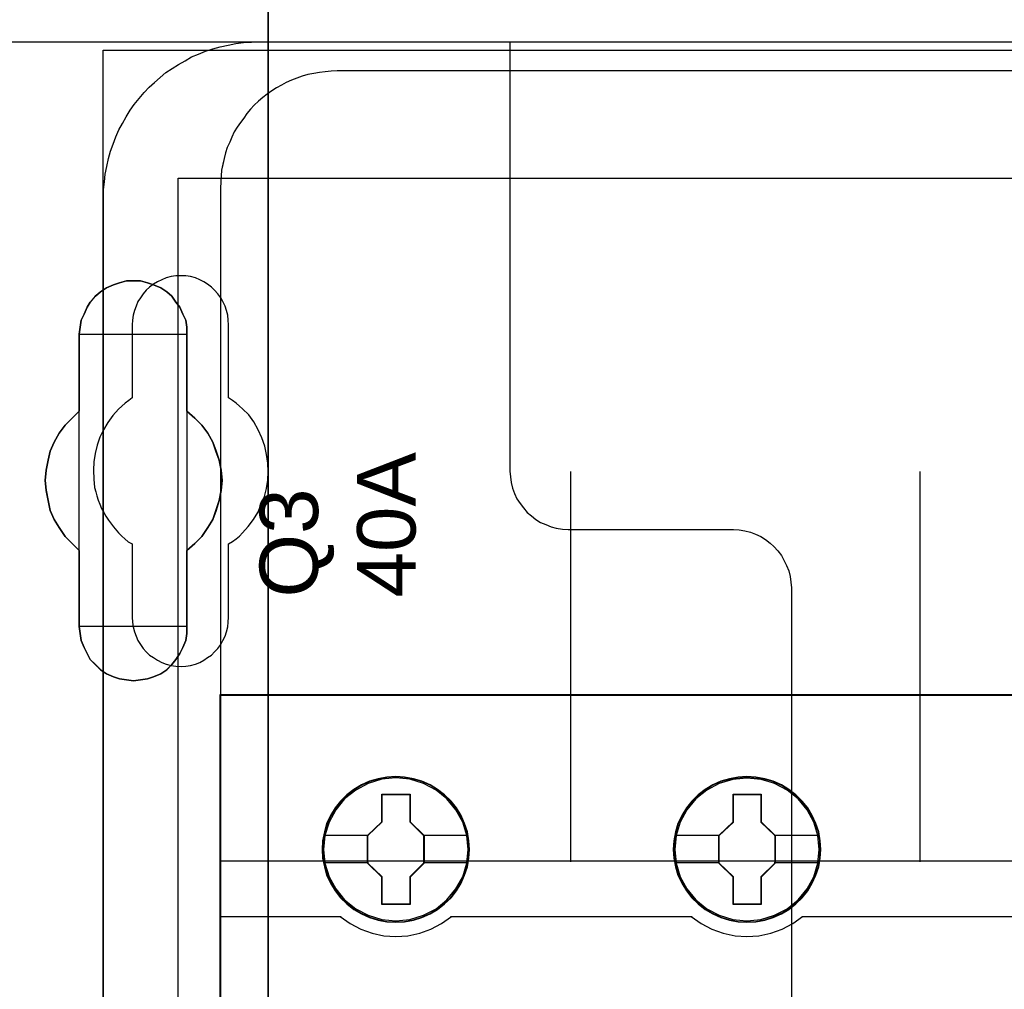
# Model space of a CAD drawing. Extents: x -558982 to 5119495, y -5290134 to 121759.
# Tile 136 of 256: x -474685 to -474180, y -20830 to -20333. Entities that reach past the tile are written whole.
import ezdxf

# ---------------------------------------------------------------- set-up
doc = ezdxf.new("R2010")
doc.units = 0
doc.header["$MEASUREMENT"] = 0
doc.layers.get('0').update_dxf_attribs({"color": 252})
for name, color, linetype in [('30', 7, 'Continuous'), ('45', 8, 'Continuous'), ('5', 7, 'Continuous'), ('50', 7, 'Continuous')]:
    doc.layers.add(name, color=color, linetype=linetype)
doc.styles.get("Standard").update_dxf_attribs({"font": 'arial.ttf', "bigfont": 'BIGFONT.SHX'})

# ---------------------------------------------------------------- blocks, each defined once
blk = doc.blocks.new('*U1072')
at = {"layer": '5', "color": 7}
for points in [[(498.624489, -298.744188), (498.624489, -173.234937), (498.624489, -148.780413), (498.624489, -78.807593), (498.624489, -73.721462), (499.243182, -73.721462), (511.823274, -73.721462), (512.441967, -73.721462), (512.441967, -78.807593), (512.441967, -78.807593), (512.441967, -386.338651)], [(512.442723, -386.341247), (512.442723, -78.807635), (512.442723, -73.721462), (511.824042, -73.721462), (511.824042, -73.721462), (499.244201, -73.721462), (498.62552, -73.721462), (498.62552, -78.807635), (498.62552, -148.781036), (498.62552, -173.235764), (498.62552, -298.746057)]]:
    blk.add_lwpolyline(points, dxfattribs=at)
for points in [[(512.440072, -386.34188), (512.440072, -78.808532), (512.440072, -386.34188)], [(504.141605, -98.126221), (503.832156, -98.331753), (503.574283, -98.537286), (503.316409, -98.845585), (503.161685, -99.1025), (503.006961, -99.462182), (502.852237, -99.770481), (502.800662, -100.130163), (502.749087, -100.489845), (502.749087, -104.446346), (502.388064, -104.806028), (502.027041, -105.16571), (501.717593, -105.576775), (501.459719, -106.039223), (501.253421, -106.501671), (501.150271, -106.96412), (501.047122, -107.477951), (500.995547, -107.991782), (501.047122, -108.505614), (501.150271, -109.019445), (501.253421, -109.533276), (501.459719, -109.995724), (501.717593, -110.40679), (502.027041, -110.869238), (502.388064, -111.22892), (502.749087, -111.588602), (502.749087, -115.49372), (502.800662, -115.853402), (502.852237, -116.213084), (503.006961, -116.572766), (503.161685, -116.881064), (503.316409, -117.189363), (503.574283, -117.446279), (503.832156, -117.703194), (504.141605, -117.908727), (504.502628, -118.062876), (504.812076, -118.165643), (505.173099, -118.217026), (505.534122, -118.268409), (505.895145, -118.217026), (506.256168, -118.165643), (506.565616, -118.062876), (506.926639, -117.908727), (507.236087, -117.703194), (507.493961, -117.446279), (507.70026, -117.189363), (507.906558, -116.881064), (508.061283, -116.572766), (508.216007, -116.213084), (508.267581, -115.853402), (508.267581, -115.49372), (508.267581, -111.588602), (508.680179, -111.22892), (509.041202, -110.869238), (509.35065, -110.40679), (509.608524, -109.995724), (509.763248, -109.533276), (509.917972, -109.019445), (510.021122, -108.505614), (510.072696, -107.991782), (510.021122, -107.477951), (509.917972, -106.96412), (509.763248, -106.501671), (509.608524, -106.039223), (509.35065, -105.576775), (509.041202, -105.16571), (508.680179, -104.806028), (508.267581, -104.446346), (508.267581, -100.489845), (508.267581, -100.130163), (508.216007, -99.770481), (508.061283, -99.462182), (507.906558, -99.1025), (507.70026, -98.845585), (507.493961, -98.537286), (507.236087, -98.331753), (506.926639, -98.126221), (506.565616, -97.972071), (506.256168, -97.869305), (505.895145, -97.766539), (505.534122, -97.766539), (505.173099, -97.766539), (504.812076, -97.869305), (504.502628, -97.972071), (504.141605, -98.126221)], [(504.141605, -98.126221), (503.832156, -98.331753), (503.574283, -98.537286), (503.316409, -98.845585), (503.161685, -99.1025), (503.006961, -99.462182), (502.852237, -99.770481), (502.800662, -100.130163), (502.749087, -100.489845), (502.749087, -104.446346), (502.388064, -104.806028), (502.027041, -105.16571), (501.717593, -105.576775), (501.459719, -106.039223), (501.253421, -106.501671), (501.150271, -106.96412), (501.047122, -107.477951), (500.995547, -107.991782), (501.047122, -108.505614), (501.150271, -109.019445), (501.253421, -109.533276), (501.459719, -109.995724), (501.717593, -110.40679), (502.027041, -110.869238), (502.388064, -111.22892), (502.749087, -111.588602), (502.749087, -115.49372), (502.800662, -115.853402), (502.852237, -116.213084), (503.006961, -116.572766), (503.161685, -116.881064), (503.316409, -117.189363), (503.574283, -117.446279), (503.832156, -117.703194), (504.141605, -117.908727), (504.502628, -118.062876), (504.812076, -118.165643), (505.173099, -118.217026), (505.534122, -118.268409), (505.895145, -118.217026), (506.256168, -118.165643), (506.565616, -118.062876), (506.926639, -117.908727), (507.236087, -117.703194), (507.493961, -117.446279), (507.70026, -117.189363), (507.906558, -116.881064), (508.061283, -116.572766), (508.216007, -116.213084), (508.267581, -115.853402), (508.267581, -115.49372), (508.267581, -111.588602), (508.680179, -111.22892), (509.041202, -110.869238), (509.35065, -110.40679), (509.608524, -109.995724), (509.763248, -109.533276), (509.917972, -109.019445), (510.021122, -108.505614), (510.072696, -107.991782), (510.021122, -107.477951), (509.917972, -106.96412), (509.763248, -106.501671), (509.608524, -106.039223), (509.35065, -105.576775), (509.041202, -105.16571), (508.680179, -104.806028), (508.267581, -104.446346), (508.267581, -100.489845), (508.267581, -100.130163), (508.216007, -99.770481), (508.061283, -99.462182), (507.906558, -99.1025), (507.70026, -98.845585), (507.493961, -98.537286), (507.236087, -98.331753), (506.926639, -98.126221), (506.565616, -97.972071), (506.256168, -97.869305), (505.895145, -97.766539), (505.534122, -97.766539), (505.173099, -97.766539), (504.812076, -97.869305), (504.502628, -97.972071), (504.141605, -98.126221)], [(502.749087, -100.489845), (502.800662, -100.130163), (502.852237, -99.770481), (503.006961, -99.462182), (503.161685, -99.1025), (503.316409, -98.845585), (503.574283, -98.537286), (503.832156, -98.331753), (504.141605, -98.126221), (504.502628, -97.972071), (504.812076, -97.869305), (505.173099, -97.766539), (505.534122, -97.766539), (505.895145, -97.766539), (506.256168, -97.869305), (506.565616, -97.972071), (506.926639, -98.126221), (507.236087, -98.331753), (507.493961, -98.537286), (507.70026, -98.845585), (507.906558, -99.1025), (508.061283, -99.462182), (508.216007, -99.770481), (508.267581, -100.130163), (508.267581, -100.489845), (508.267581, -104.446346), (508.680179, -104.806028), (509.041202, -105.16571), (509.35065, -105.576775), (509.608524, -106.039223), (509.763248, -106.501671), (509.917972, -106.96412), (510.021122, -107.477951), (510.072696, -107.991782), (510.021122, -108.505614), (509.917972, -109.019445), (509.763248, -109.533276), (509.608524, -109.995724), (509.35065, -110.40679), (509.041202, -110.869238), (508.680179, -111.22892), (508.267581, -111.588602), (508.267581, -115.49372), (508.267581, -115.853402), (508.216007, -116.213084), (508.061283, -116.572766), (507.906558, -116.881064), (507.70026, -117.189363), (507.493961, -117.446279), (507.236087, -117.703194), (506.926639, -117.908727), (506.565616, -118.062876), (506.256168, -118.165643), (505.895145, -118.217026), (505.534122, -118.268409), (505.173099, -118.217026), (504.812076, -118.165643), (504.502628, -118.062876), (504.141605, -117.908727), (503.832156, -117.703194), (503.574283, -117.446279), (503.316409, -117.189363), (503.161685, -116.881064), (503.006961, -116.572766), (502.852237, -116.213084), (502.800662, -115.853402), (502.749087, -115.49372), (502.749087, -111.588602), (502.388064, -111.22892), (502.027041, -110.869238), (501.717593, -110.40679), (501.459719, -109.995724), (501.253421, -109.533276), (501.150271, -109.019445), (501.047122, -108.505614), (500.995547, -107.991782), (501.047122, -107.477951), (501.150271, -106.96412), (501.253421, -106.501671), (501.459719, -106.039223), (501.717593, -105.576775), (502.027041, -105.16571), (502.388064, -104.806028), (502.749087, -104.446346), (502.749087, -100.489845)], [(508.26734, -100.491471), (508.26734, -100.131574), (508.215757, -99.771677), (508.061006, -99.463195), (507.906254, -99.103298), (507.69992, -98.846229), (507.493585, -98.537746), (507.235666, -98.332091), (506.926164, -98.126435), (506.565078, -97.972194), (506.255575, -97.869366), (505.894489, -97.766539), (505.533403, -97.766539), (505.172317, -97.766539), (504.811231, -97.869366), (504.501729, -97.972194), (504.140643, -98.126435), (503.83114, -98.332091), (503.573222, -98.537746), (503.315303, -98.846229), (503.160552, -99.103298), (503.005801, -99.463195), (502.85105, -99.771677), (502.799466, -100.131574), (502.747882, -100.491471), (508.26734, -100.491471)], [(502.747882, -100.488823), (502.747882, -104.447786), (502.747882, -100.488823)], [(508.264689, -104.447786), (508.264689, -100.488823), (508.264689, -104.447786)], [(502.750533, -104.445138), (502.389213, -104.804808), (502.027892, -105.164479), (501.718188, -105.57553), (501.460102, -106.037963), (501.253633, -106.500397), (501.150399, -106.96283), (501.047164, -107.476644), (500.995547, -107.990459), (501.047164, -108.504274), (501.150399, -109.018088), (501.253633, -109.531903), (501.460102, -109.994336), (501.718188, -110.405388), (502.027892, -110.867821), (502.389213, -111.227491), (502.750533, -111.587161), (502.750533, -104.445138)], [(508.264689, -111.587161), (508.677948, -111.227491), (509.03955, -110.867821), (509.349494, -110.405388), (509.60778, -109.994336), (509.762752, -109.531903), (509.917724, -109.018088), (510.021039, -108.504274), (510.072696, -107.990459), (510.021039, -107.476644), (509.917724, -106.96283), (509.762752, -106.500397), (509.60778, -106.037963), (509.349494, -105.57553), (509.03955, -105.164479), (508.677948, -104.804808), (508.264689, -104.445138), (508.264689, -111.587161)], [(502.747882, -111.587161), (502.747882, -115.493162), (502.747882, -111.587161)], [(508.264689, -115.493162), (508.264689, -111.587161), (508.264689, -115.493162)], [(502.747882, -115.490514), (502.799466, -115.850612), (502.85105, -116.210709), (503.005801, -116.570807), (503.160552, -116.879461), (503.315303, -117.188116), (503.573222, -117.445329), (503.83114, -117.702541), (504.140643, -117.908311), (504.501729, -118.062639), (504.811231, -118.165524), (505.172317, -118.216966), (505.533403, -118.268409), (505.894489, -118.216966), (506.255575, -118.165524), (506.565078, -118.062639), (506.926164, -117.908311), (507.235666, -117.702541), (507.493585, -117.445329), (507.69992, -117.188116), (507.906254, -116.879461), (508.061006, -116.570807), (508.215757, -116.210709), (508.26734, -115.850612), (508.26734, -115.490514), (502.747882, -115.490514)]]:
    blk.add_lwpolyline(points, close=True, dxfattribs=at)
at = {"layer": '50', "color": 7}
for points in [[(503.983265, -85.921426), (839.76091, -85.921426), (839.76091, -735.000783), (503.983265, -735.000783), (503.983265, -85.921426)], [(507.824617, -92.486155), (835.919558, -92.486155), (835.919558, -379.414356), (507.824617, -379.414356), (507.824617, -92.486155)]]:
    blk.add_lwpolyline(points, dxfattribs=at)
blk = doc.blocks.new('*U1074')
at = {"layer": '50', "color": 7}
for points in [[(503.999172, -152.524789), (503.999172, -93.507993), (503.999172, -93.087645), (504.041172, -92.688315), (504.083172, -92.288985), (504.167173, -91.889655), (504.251174, -91.490325), (504.356175, -91.112012), (504.482176, -90.754717), (504.629177, -90.376404), (504.776178, -90.019108), (504.96518, -89.68283), (505.154182, -89.346552), (505.364184, -89.010274), (505.574186, -88.716031), (505.826188, -88.40077), (506.07819, -88.106527), (506.330192, -87.833301), (506.603195, -87.581092), (506.897197, -87.328884), (507.1912, -87.076675), (507.506203, -86.866502), (507.842206, -86.656328), (508.178209, -86.467171), (508.514212, -86.278015), (508.871215, -86.130893), (509.228218, -85.983772), (509.606221, -85.857668), (509.984225, -85.752581), (510.383228, -85.668511), (510.782232, -85.584442), (511.181235, -85.542407), (511.580239, -85.521389), (512.000243, -85.500372), (832.001083, -85.500372)], [(827.968097, -86.991273), (515.970229, -86.991273), (515.676228, -87.012291), (515.361227, -87.033308), (515.067226, -87.075344), (514.773226, -87.117379), (514.479225, -87.180433), (514.185224, -87.264504), (513.912223, -87.369592), (513.639222, -87.474681), (513.366222, -87.57977), (513.114221, -87.726894), (512.86222, -87.853001), (512.63122, -88.021143), (512.379219, -88.189285), (512.169218, -88.357427), (511.938218, -88.546587), (511.728217, -88.756764), (511.539217, -88.945924), (511.350216, -89.17712), (511.182216, -89.408315), (511.014215, -89.63951), (510.846215, -89.870706), (510.699214, -90.122919), (510.573214, -90.39615), (510.468214, -90.648363), (510.342213, -90.921594), (510.258213, -91.194825), (510.174213, -91.489073), (510.111213, -91.783322), (510.048212, -92.07757), (510.027212, -92.371819), (510.006212, -92.687085), (509.985212, -93.002352), (509.985212, -227.999417)], [(827.968097, -86.991273), (515.970229, -86.991273), (515.676228, -87.012292), (515.361227, -87.033311), (515.067226, -87.075348), (514.773226, -87.117386), (514.479225, -87.180443), (514.185224, -87.264518), (513.912223, -87.369613), (513.639222, -87.474707), (513.366222, -87.579802), (513.114221, -87.726934), (512.86222, -87.853047), (512.63122, -88.021199), (512.379219, -88.18935), (512.169218, -88.357501), (511.938218, -88.546671), (511.728217, -88.75686), (511.539217, -88.94603), (511.350216, -89.177238), (511.182216, -89.408446), (511.014215, -89.639653), (510.846215, -89.870861), (510.699214, -90.123088), (510.573214, -90.396334), (510.468214, -90.64856), (510.342213, -90.921806), (510.258213, -91.195052), (510.174213, -91.489316), (510.111213, -91.783581), (510.048212, -92.077845), (510.027212, -92.37211), (510.006212, -92.687393), (509.985212, -93.002676), (509.985212, -127.5157), (834.016113, -127.5157)], [(827.968097, -86.991273), (515.970229, -86.991273), (515.676228, -87.012292), (515.361227, -87.033311), (515.067226, -87.075348), (514.773226, -87.117386), (514.479225, -87.180443), (514.185224, -87.264518), (513.912223, -87.369613), (513.639222, -87.474707), (513.366222, -87.579802), (513.114221, -87.726934), (512.86222, -87.853047), (512.63122, -88.021199), (512.379219, -88.18935), (512.169218, -88.357501), (511.938218, -88.546671), (511.728217, -88.75686), (511.539217, -88.94603), (511.350216, -89.177238), (511.182216, -89.408446), (511.014215, -89.639653), (510.846215, -89.870861), (510.699214, -90.123088), (510.573214, -90.396334), (510.468214, -90.64856), (510.342213, -90.921806), (510.258213, -91.195052), (510.174213, -91.489316), (510.111213, -91.783581), (510.048212, -92.077845), (510.027212, -92.37211), (510.006212, -92.687393), (509.985212, -93.002676), (509.985212, -127.5157), (834.016113, -127.5157)], [(527.95924, -127.558071), (527.95924, -107.546106)], [(545.872295, -127.558071), (545.872295, -107.546106)]]:
    blk.add_lwpolyline(points, dxfattribs=at)
blk = doc.blocks.new('*U1075')
at = {"layer": '30', "color": 7}
for points in [[(498.012275, -85.500372), (524.841258, -85.500372), (524.841258, -107.517632), (524.863635, -107.810295), (524.908387, -108.102958), (524.975515, -108.395621), (525.06502, -108.665771), (525.199277, -108.935922), (525.35591, -109.18356), (525.534919, -109.408685), (525.713928, -109.63381), (525.937689, -109.813911), (526.16145, -109.994011), (526.407588, -110.151599), (526.676101, -110.264161), (526.944615, -110.376724), (527.213129, -110.444261), (527.526394, -110.489287), (527.817284, -110.511799), (536.297839, -110.511799), (536.588729, -110.534312), (536.879618, -110.579337), (537.170508, -110.646874), (537.439022, -110.759437), (537.707535, -110.872), (537.953673, -111.029587), (538.177434, -111.209688), (538.378819, -111.389788), (538.580204, -111.614913), (538.759213, -111.840039), (538.89347, -112.087677), (539.027727, -112.357827), (539.139608, -112.627977), (539.206736, -112.92064), (539.251488, -113.213303), (539.273865, -113.505966), (539.273865, -207.495802)], [(498.012275, -85.500372), (524.841258, -85.500372), (524.841258, -107.517632), (524.863635, -107.810295), (524.908387, -108.102958), (524.975515, -108.395621), (525.06502, -108.665771), (525.199277, -108.935922), (525.35591, -109.18356), (525.534919, -109.408685), (525.713928, -109.63381), (525.937689, -109.813911), (526.16145, -109.994011), (526.407588, -110.151599), (526.676101, -110.264161), (526.944615, -110.376724), (527.213129, -110.444261), (527.526394, -110.489287), (527.817284, -110.511799), (536.297839, -110.511799), (536.588729, -110.534312), (536.879618, -110.579337), (537.170508, -110.646874), (537.439022, -110.759437), (537.707535, -110.872), (537.953673, -111.029587), (538.177434, -111.209688), (538.378819, -111.389788), (538.580204, -111.614913), (538.759213, -111.840039), (538.89347, -112.087677), (539.027727, -112.357827), (539.139608, -112.627977), (539.206736, -112.92064), (539.251488, -113.213303), (539.273865, -113.505966), (539.273865, -207.495802)], [(510.408935, -115.015831), (510.408935, -111.255808), (510.610341, -111.120717), (510.789369, -110.985627), (510.968396, -110.850536), (511.125046, -110.69293), (511.415965, -110.355204), (511.684507, -109.994962), (511.908291, -109.63472), (512.087319, -109.229448), (512.243968, -108.824176), (512.35586, -108.418904), (512.422996, -107.991117), (512.445374, -107.540815), (512.422996, -107.113028), (512.35586, -106.662726), (512.266347, -106.234939), (512.109697, -105.807152), (511.93067, -105.40188), (511.706885, -104.996608), (511.438344, -104.636366), (511.125046, -104.321155), (510.968396, -104.186064), (510.789369, -104.028458), (510.610341, -103.893368), (510.408935, -103.758277), (510.408935, -100.020769), (510.386557, -99.773103), (510.364178, -99.525437), (510.297043, -99.277771), (510.229907, -99.052619), (510.118015, -98.827468), (510.006123, -98.624832), (509.849474, -98.422196), (509.692825, -98.242076), (509.536176, -98.08447), (509.334769, -97.926864), (509.133363, -97.814289), (508.931957, -97.701713), (508.708173, -97.611653), (508.46201, -97.544107), (508.215847, -97.499077), (507.969684, -97.499077), (507.701143, -97.499077), (507.45498, -97.544107), (507.208817, -97.611653), (506.985032, -97.701713), (506.761248, -97.814289), (506.559842, -97.926864), (506.358435, -98.08447), (506.179408, -98.242076), (506.022759, -98.422196), (505.888488, -98.624832), (505.754217, -98.827468), (505.664703, -99.052619), (505.57519, -99.277771), (505.508054, -99.525437), (505.485676, -99.773103), (505.463297, -100.020769), (505.463297, -103.758277), (505.28427, -103.893368), (505.105242, -104.028458), (504.926215, -104.186064), (504.769565, -104.34367), (504.478646, -104.658881), (504.210104, -105.019123), (503.98632, -105.40188), (503.807292, -105.784637), (503.673021, -106.189909), (503.561129, -106.617696), (503.493994, -107.045483), (503.471615, -107.47327), (503.493994, -107.923572), (503.538751, -108.351359), (503.605886, -108.57651), (503.650643, -108.779146), (503.717778, -109.004297), (503.807292, -109.206933), (503.896806, -109.432084), (504.008698, -109.63472), (504.12059, -109.837356), (504.254861, -110.039992), (504.501024, -110.377719), (504.769565, -110.69293), (504.926215, -110.850536), (505.082864, -110.985627), (505.261891, -111.143233), (505.463297, -111.255808), (505.463297, -115.015831), (505.485676, -115.263497), (505.508054, -115.511164), (505.57519, -115.75883), (505.664703, -115.983981), (505.754217, -116.209132), (505.888488, -116.411768), (506.022759, -116.614404), (506.179408, -116.794525), (506.358435, -116.952131), (506.559842, -117.087221), (506.761248, -117.222312), (506.985032, -117.334887), (507.208817, -117.424948), (507.45498, -117.492493), (507.701143, -117.515008), (507.969684, -117.537523), (508.215847, -117.515008), (508.46201, -117.492493), (508.708173, -117.424948), (508.931957, -117.334887), (509.133363, -117.222312), (509.334769, -117.087221), (509.536176, -116.952131), (509.692825, -116.794525), (509.849474, -116.614404), (510.006123, -116.411768), (510.118015, -116.209132), (510.229907, -115.983981), (510.297043, -115.75883), (510.364178, -115.511164), (510.386557, -115.263497), (510.408935, -115.015831)]]:
    blk.add_lwpolyline(points, dxfattribs=at)
blk = doc.blocks.new('*U1076')
at = {"layer": '45', "color": 7}
for points in [[(582.040387, -118.999294), (509.961353, -118.999294), (509.961353, -201.067682), (582.040387, -201.067682), (582.040387, -118.999294)], [(582.016528, -119.02048), (509.982561, -119.02048), (509.982561, -201.043849), (582.016528, -201.043849), (582.016528, -119.02048)], [(522.760558, -126.926609), (522.738147, -126.478399), (522.665311, -126.024657), (522.514037, -125.598581), (522.334749, -125.183572), (522.099433, -124.796231), (521.819296, -124.447624), (521.488734, -124.126684), (521.124556, -123.850012), (520.754774, -123.60654), (520.323363, -123.423936), (519.891951, -123.296667), (519.438129, -123.213665), (518.984306, -123.185998), (518.530484, -123.213665), (518.087867, -123.296667), (517.639647, -123.423936), (517.225044, -123.60654), (516.838454, -123.850012), (516.479878, -124.126684), (516.143714, -124.447624), (515.880385, -124.796231), (515.639466, -125.183572), (515.437768, -125.598581), (515.32011, -126.024657), (515.230466, -126.478399), (515.202452, -126.926609), (515.230466, -127.374818), (515.32011, -127.81196), (515.437768, -128.243569), (515.639466, -128.653044), (515.880385, -129.045919), (516.143714, -129.405593), (516.479878, -129.721), (516.838454, -129.997672), (517.225044, -130.230077), (517.639647, -130.412681), (518.087867, -130.551017), (518.530484, -130.639552), (518.984306, -130.661686), (519.438129, -130.639552), (519.891951, -130.551017), (520.323363, -130.412681), (520.754774, -130.230077), (521.124556, -129.997672), (521.488734, -129.721), (521.819296, -129.405593), (522.099433, -129.045919), (522.334749, -128.653044), (522.514037, -128.243569), (522.665311, -127.81196), (522.738147, -127.374818), (522.760558, -126.926609)], [(522.760558, -126.926609), (522.738147, -126.478399), (522.665311, -126.024657), (522.514037, -125.598581), (522.334749, -125.183572), (522.099433, -124.796231), (521.819296, -124.447624), (521.488734, -124.126684), (521.124556, -123.850012), (520.754774, -123.60654), (520.323363, -123.423936), (519.891951, -123.296667), (519.438129, -123.213665), (518.984306, -123.185998), (518.530484, -123.213665), (518.087867, -123.296667), (517.639647, -123.423936), (517.225044, -123.60654), (516.838454, -123.850012), (516.479878, -124.126684), (516.143714, -124.447624), (515.880385, -124.796231), (515.639466, -125.183572), (515.437768, -125.598581), (515.32011, -126.024657), (515.230466, -126.478399), (515.202452, -126.926609), (515.230466, -127.374818), (515.32011, -127.81196), (515.437768, -128.243569), (515.639466, -128.653044), (515.880385, -129.045919), (516.143714, -129.405593), (516.479878, -129.721), (516.838454, -129.997672), (517.225044, -130.230077), (517.639647, -130.412681), (518.087867, -130.551017), (518.530484, -130.639552), (518.984306, -130.661686), (519.438129, -130.639552), (519.891951, -130.551017), (520.323363, -130.412681), (520.754774, -130.230077), (521.124556, -129.997672), (521.488734, -129.721), (521.819296, -129.405593), (522.099433, -129.045919), (522.334749, -128.653044), (522.514037, -128.243569), (522.665311, -127.81196), (522.738147, -127.374818), (522.760558, -126.926609)], [(540.777002, -126.926609), (540.74899, -126.478399), (540.681759, -126.024657), (540.524889, -125.598581), (540.345608, -125.183572), (540.110302, -124.790698), (539.830176, -124.447624), (539.499627, -124.126684), (539.135463, -123.850012), (538.765696, -123.60654), (538.334302, -123.423936), (537.90851, -123.296667), (537.449103, -123.213665), (536.995299, -123.185998), (536.541494, -123.213665), (536.098895, -123.296667), (535.650693, -123.423936), (535.241709, -123.60654), (534.849532, -123.850012), (534.49097, -124.126684), (534.160421, -124.447624), (533.897103, -124.790698), (533.650592, -125.183572), (533.454503, -125.598581), (533.331248, -126.024657), (533.241607, -126.478399), (533.213595, -126.926609), (533.241607, -127.374818), (533.331248, -127.81196), (533.454503, -128.238036), (533.650592, -128.653044), (533.897103, -129.045919), (534.160421, -129.405593), (534.49097, -129.721), (534.849532, -129.997672), (535.241709, -130.230077), (535.650693, -130.412681), (536.098895, -130.551017), (536.541494, -130.639552), (536.995299, -130.661686), (537.449103, -130.639552), (537.90851, -130.551017), (538.334302, -130.412681), (538.765696, -130.230077), (539.135463, -129.997672), (539.499627, -129.721), (539.830176, -129.405593), (540.110302, -129.045919), (540.345608, -128.653044), (540.524889, -128.238036), (540.681759, -127.81196), (540.74899, -127.374818), (540.777002, -126.926609)], [(540.777002, -126.926609), (540.74899, -126.478399), (540.681759, -126.024657), (540.524889, -125.598581), (540.345608, -125.183572), (540.110302, -124.790698), (539.830176, -124.447624), (539.499627, -124.126684), (539.135463, -123.850012), (538.765696, -123.60654), (538.334302, -123.423936), (537.90851, -123.296667), (537.449103, -123.213665), (536.995299, -123.185998), (536.541494, -123.213665), (536.098895, -123.296667), (535.650693, -123.423936), (535.241709, -123.60654), (534.849532, -123.850012), (534.49097, -124.126684), (534.160421, -124.447624), (533.897103, -124.790698), (533.650592, -125.183572), (533.454503, -125.598581), (533.331248, -126.024657), (533.241607, -126.478399), (533.213595, -126.926609), (533.241607, -127.374818), (533.331248, -127.81196), (533.454503, -128.238036), (533.650592, -128.653044), (533.897103, -129.045919), (534.160421, -129.405593), (534.49097, -129.721), (534.849532, -129.997672), (535.241709, -130.230077), (535.650693, -130.412681), (536.098895, -130.551017), (536.541494, -130.639552), (536.995299, -130.661686), (537.449103, -130.639552), (537.90851, -130.551017), (538.334302, -130.412681), (538.765696, -130.230077), (539.135463, -129.997672), (539.499627, -129.721), (539.830176, -129.405593), (540.110302, -129.045919), (540.345608, -128.653044), (540.524889, -128.238036), (540.681759, -127.81196), (540.74899, -127.374818), (540.777002, -126.926609)], [(540.755794, -126.926593), (540.727938, -126.480924), (540.661085, -126.029753), (540.505094, -125.606092), (540.326819, -125.193436), (540.092833, -124.802788), (539.814277, -124.461658), (539.485582, -124.142537), (539.12346, -123.867433), (538.755768, -123.625341), (538.326792, -123.443773), (537.903389, -123.317225), (537.446558, -123.234693), (536.995299, -123.207183), (536.544039, -123.234693), (536.103922, -123.317225), (535.658234, -123.443773), (535.251543, -123.625341), (534.861566, -123.867433), (534.505015, -124.142537), (534.17632, -124.461658), (533.914478, -124.802788), (533.669349, -125.193436), (533.474361, -125.606092), (533.351796, -126.029753), (533.262659, -126.480924), (533.234803, -126.926593), (533.262659, -127.372262), (533.351796, -127.806927), (533.474361, -128.230587), (533.669349, -128.643244), (533.914478, -129.033892), (534.17632, -129.391527), (534.505015, -129.705146), (534.861566, -129.980251), (535.251543, -130.211338), (535.658234, -130.392907), (536.103922, -130.530459), (536.544039, -130.618493), (536.995299, -130.640501), (537.446558, -130.618493), (537.903389, -130.530459), (538.326792, -130.392907), (538.755768, -130.211338), (539.12346, -129.980251), (539.485582, -129.705146), (539.814277, -129.391527), (540.092833, -129.033892), (540.326819, -128.643244), (540.505094, -128.230587), (540.661085, -127.806927), (540.727938, -127.372262), (540.755794, -126.926593)], [(518.271079, -124.086364), (519.714211, -124.086364), (519.714211, -125.505889), (520.432947, -126.210107), (520.432947, -127.629632), (519.714211, -128.34494), (519.714211, -129.753375), (518.271079, -129.753375), (518.271079, -128.34494), (517.535364, -127.629632), (517.535364, -126.210107), (518.271079, -125.505889), (518.271079, -124.086364)], [(518.271079, -124.086364), (519.714211, -124.086364), (519.714211, -124.086364), (519.714211, -125.505889), (519.714211, -125.505889), (520.432947, -126.210107), (520.432947, -126.210107), (520.432947, -127.629632), (520.432947, -127.629632), (519.714211, -128.34494), (519.714211, -128.34494), (519.714211, -129.753375), (519.714211, -129.753375), (518.271079, -129.753375), (518.271079, -129.753375), (518.271079, -128.34494), (518.271079, -128.34494), (517.535364, -127.629632), (517.535364, -127.629632), (517.535364, -126.210107), (517.535364, -126.210107), (518.271079, -125.505889), (518.271079, -125.505889), (518.271079, -124.086364), (518.271079, -124.086364)], [(518.281517, -124.107549), (519.703524, -124.107549), (519.703524, -125.516461), (520.411739, -126.215414), (520.411739, -127.624326), (519.703524, -128.334285), (519.703524, -129.73219), (518.281517, -129.73219), (518.281517, -128.334285), (517.556573, -127.624326), (517.556573, -126.215414), (518.281517, -125.516461), (518.281517, -124.107549)], [(536.287881, -124.086364), (537.725354, -124.086364), (537.725354, -125.505952), (538.44409, -126.204655), (538.44409, -127.629788), (537.725354, -128.345127), (537.725354, -129.748079), (536.287881, -129.748079), (536.287881, -128.345127), (535.546507, -127.629788), (535.546507, -126.204655), (536.287881, -125.505952), (536.287881, -124.086364)], [(536.287881, -124.086364), (537.725354, -124.086364), (537.725354, -124.086364), (537.725354, -125.505952), (537.725354, -125.505952), (538.44409, -126.204655), (538.44409, -126.204655), (538.44409, -127.629788), (538.44409, -127.629788), (537.725354, -128.345127), (537.725354, -128.345127), (537.725354, -129.748079), (537.725354, -129.748079), (536.287881, -129.748079), (536.287881, -129.748079), (536.287881, -128.345127), (536.287881, -128.345127), (535.546507, -127.629788), (535.546507, -127.629788), (535.546507, -126.204655), (535.546507, -126.204655), (536.287881, -125.505952), (536.287881, -125.505952), (536.287881, -124.086364), (536.287881, -124.086364)], [(536.298236, -124.107549), (537.714667, -124.107549), (537.714667, -125.516513), (538.422882, -126.209988), (538.422882, -127.624455), (537.714667, -128.334441), (537.714667, -129.726894), (536.298236, -129.726894), (536.298236, -128.334441), (535.567715, -127.624455), (535.567715, -126.209988), (536.298236, -125.516513), (536.298236, -124.107549)]]:
    blk.add_lwpolyline(points, close=True, dxfattribs=at)
at = {"layer": '45', "color": 139}
for points in [[(582.040387, -118.999294), (509.961353, -118.999294), (509.961353, -201.067682), (582.040387, -201.067682), (582.040387, -118.999294)], [(522.694282, -126.921194), (522.621421, -126.201737), (522.414049, -125.52102), (522.066561, -124.884577), (521.60698, -124.331149), (521.046515, -123.877337), (520.401981, -123.539746), (519.707004, -123.323909), (518.984005, -123.257497), (518.261005, -123.323909), (517.571633, -123.539746), (516.927099, -123.877337), (516.361029, -124.331149), (515.901448, -124.884577), (515.559565, -125.52102), (515.346588, -126.201737), (515.279332, -126.921194), (515.346588, -127.635116), (515.559565, -128.326902), (515.901448, -128.952276), (516.361029, -129.511239), (516.927099, -129.96505), (517.571633, -130.302642), (518.261005, -130.512944), (518.984005, -130.58489), (519.707004, -130.512944), (520.401981, -130.302642), (521.046515, -129.96505), (521.60698, -129.511239), (522.066561, -128.952276), (522.414049, -128.326902), (522.621421, -127.635116), (522.694282, -126.921194)], [(540.705424, -126.92649), (540.632567, -126.207033), (540.425203, -125.520782), (540.083334, -124.889873), (539.618167, -124.330911), (539.057725, -123.877099), (538.418821, -123.539508), (537.718269, -123.329205), (536.995299, -123.262794), (536.272328, -123.329205), (535.57738, -123.539508), (534.938477, -123.877099), (534.378035, -124.330911), (533.912868, -124.889873), (533.565394, -125.520782), (533.35803, -126.207033), (533.285173, -126.92649), (533.35803, -127.640413), (533.565394, -128.326664), (533.912868, -128.957572), (534.378035, -129.511001), (534.938477, -129.964812), (535.57738, -130.302404), (536.272328, -130.518241), (536.995299, -130.590186), (537.718269, -130.518241), (538.418821, -130.302404), (539.057725, -129.964812), (539.618167, -129.511001), (540.083334, -128.957572), (540.425203, -128.326664), (540.632567, -127.640413), (540.705424, -126.92649)], [(540.705424, -126.921194), (540.626959, -126.201737), (540.419587, -125.52102), (540.077704, -124.884577), (539.618123, -124.331149), (539.057658, -123.877337), (538.413123, -123.539746), (537.712542, -123.323909), (536.995147, -123.257497), (536.272148, -123.323909), (535.577171, -123.539746), (534.938241, -123.877337), (534.372172, -124.331149), (533.912591, -124.884577), (533.570707, -125.52102), (533.357731, -126.201737), (533.290475, -126.921194), (533.357731, -127.635116), (533.570707, -128.326902), (533.912591, -128.952276), (534.372172, -129.511239), (534.938241, -129.96505), (535.577171, -130.302642), (536.272148, -130.512944), (536.995147, -130.58489), (537.712542, -130.512944), (538.413123, -130.302642), (539.057658, -129.96505), (539.618123, -129.511239), (540.077704, -128.952276), (540.419587, -128.326902), (540.626959, -127.635116), (540.705424, -126.921194)]]:
    blk.add_lwpolyline(points, close=True, dxfattribs=at)
at = {"layer": '45', "color": 59}
blk.add_lwpolyline([(522.739349, -126.926593), (522.717064, -126.480924), (522.644637, -126.029753), (522.494212, -125.606092), (522.31593, -125.193436), (522.081935, -124.80829), (521.80337, -124.461658), (521.474663, -124.142537), (521.112529, -123.867433), (520.744823, -123.625341), (520.315832, -123.443773), (519.886842, -123.317225), (519.435566, -123.234693), (518.984291, -123.207183), (518.533015, -123.234693), (518.092882, -123.317225), (517.647178, -123.443773), (517.234901, -123.625341), (516.850481, -123.867433), (516.493918, -124.142537), (516.15964, -124.461658), (515.897788, -124.80829), (515.658222, -125.193436), (515.457655, -125.606092), (515.340658, -126.029753), (515.251517, -126.480924), (515.223661, -126.926593), (515.251517, -127.372262), (515.340658, -127.806927), (515.457655, -128.236089), (515.658222, -128.643244), (515.897788, -129.033892), (516.15964, -129.391527), (516.493918, -129.705146), (516.850481, -129.980251), (517.234901, -130.211338), (517.647178, -130.392907), (518.092882, -130.530459), (518.533015, -130.618493), (518.984291, -130.640501), (519.435566, -130.618493), (519.886842, -130.530459), (520.315832, -130.392907), (520.744823, -130.211338), (521.112529, -129.980251), (521.474663, -129.705146), (521.80337, -129.391527), (522.081935, -129.033892), (522.31593, -128.643244), (522.494212, -128.236089), (522.644637, -127.806927), (522.717064, -127.372262), (522.739349, -126.926593)], close=True, dxfattribs=at)
at = {"layer": '45', "color": 7}
for points in [[(515.27403, -126.19428), (517.583083, -126.19428)], [(520.38788, -126.19428), (522.694282, -126.19428)], [(533.285173, -126.188984), (535.591575, -126.188984)], [(538.396371, -126.188984), (540.705424, -126.188984)], [(515.27403, -127.600441), (517.583083, -127.600441)], [(520.38788, -127.600441), (522.694282, -127.600441)], [(533.285173, -127.600441), (535.591575, -127.600441)], [(538.396371, -127.600441), (540.705424, -127.600441)]]:
    blk.add_lwpolyline(points, dxfattribs=at)
at = {"layer": '45', "color": 139}
for points in [[(509.961353, -130.362447), (516.183336, -130.362447)], [(516.138268, -130.362447), (516.638047, -130.719092), (517.188366, -131.006709), (517.766762, -131.225298), (518.373236, -131.351849), (518.979709, -131.397868), (519.603029, -131.351849), (520.209503, -131.225298), (520.787899, -131.006709), (521.332602, -130.719092), (521.837997, -130.362447)], [(521.790278, -130.362447), (534.189176, -130.362447)], [(534.141458, -130.362447), (534.646825, -130.719092), (535.191498, -131.006709), (535.769862, -131.225298), (536.381918, -131.351849), (536.988358, -131.397868), (537.611644, -131.351849), (538.218084, -131.225298), (538.796448, -131.006709), (539.341122, -130.719092), (539.846488, -130.362447)], [(539.801421, -130.362447), (552.200319, -130.362447)]]:
    blk.add_lwpolyline(points, dxfattribs=at)

msp = doc.modelspace()

# ---------------------------------------------------------------- block references
at = {"xscale": 10, "yscale": 10, "zscale": 10}
for name in ['*U1072', '*U1075', '*U1074']:
    msp.add_blockref(name, (-479682.25, -19489.05), dxfattribs=at)
ref = msp.add_blockref('*U1076', (-479682.25, -19489.05), dxfattribs=dict(xscale=10, yscale=10, zscale=10))
ref.add_attrib('Oznaczenie', 'Q3', (-474532.25, -20629.05), dxfattribs={"height": 30, "rotation": 90, "flags": 2})
ref.add_attrib('Pr¹d znamionowy', '40A', (-474482.25, -20629.05), dxfattribs={"height": 30, "rotation": 90, "flags": 2})

doc.saveas('drawing.dxf')
